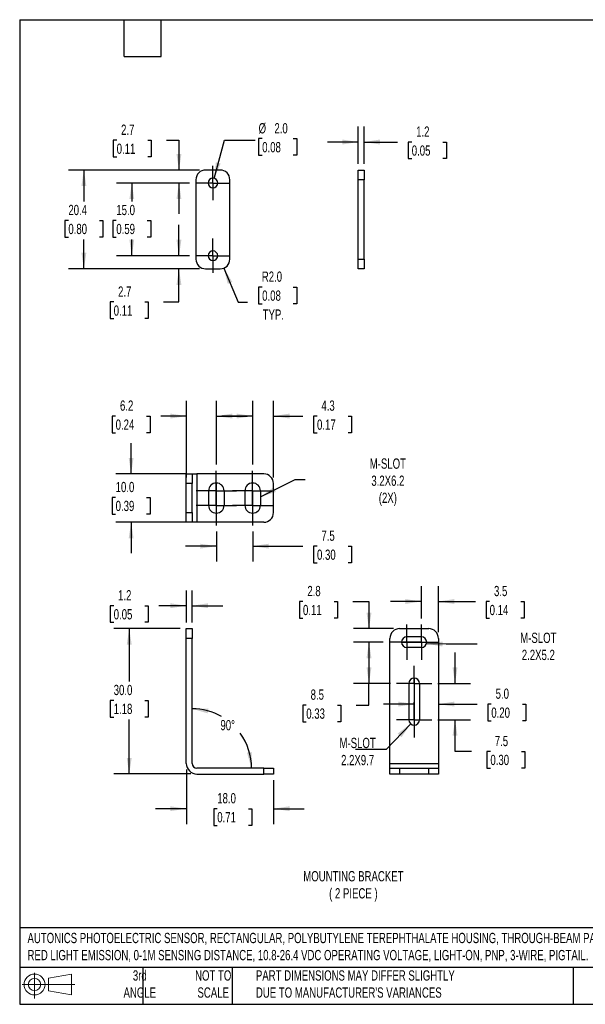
# Model space of a CAD drawing. Header units: millimetres. Extents: x 3 to 137, y 3 to 105.
# Tile 1 of 3: x 3 to 62, y 3 to 105. Entities that reach past the tile are written whole.
import ezdxf

# ---------------------------------------------------------------- set-up
doc = ezdxf.new("R2010")
doc.units = ezdxf.units.MM
doc.header["$LTSCALE"] = 0.5
doc.linetypes.add('CENTERX2', pattern=[20.32, 12.7, -2.54, 2.54, -2.54])
doc.layers.add('CENTER', color=40, linetype='CENTERX2')
doc.layers.add('DIMENSIONS', color=140, linetype='Continuous', lineweight=25)
doc.layers.add('TEXT', color=140, linetype='Continuous', lineweight=25)
doc.styles.add('SLDTEXTSTYLE0', font='TXT', dxfattribs={"width": 0.7})
doc.dimstyles.new('SLDDIMSTYLE0', dxfattribs={"dimtxt": 1.079004, "dimasz": 1.651, "dimexe": 0, "dimexo": 0.0625, "dimgap": 0.269751, "dimtad": 0, "dimtih": 1, "dimtoh": 1, "dimlfac": 2, "dimrnd": 1e-09, "dimzin": 12, "dimdsep": 46, "dimtxsty": 'SLDTEXTSTYLE0', "dimsah": 1, "dimcen": 0.09, "dimadec": 0, "dimazin": 3, "dimtfac": 1, "dimtmove": 0, "dimatfit": 0, "dimfxl": 0, "dimfrac": 2, "dimtolj": 1, "dimtzin": 12, "dimarcsym": 0})
doc.dimstyles.new('SLDDIMSTYLE1', dxfattribs={"dimtxt": 1.079004, "dimasz": 1.651, "dimexe": 0, "dimexo": 0.0625, "dimgap": 0.269751, "dimtad": 0, "dimtih": 1, "dimtoh": 1, "dimdec": 4, "dimzin": 12, "dimdsep": 46, "dimtxsty": 'SLDTEXTSTYLE0', "dimsah": 1, "dimcen": 0.09, "dimadec": 0, "dimazin": 3, "dimtfac": 1, "dimtdec": 0, "dimtofl": 0, "dimtmove": 0, "dimatfit": 3, "dimfxl": 0, "dimfrac": 2, "dimtolj": 1, "dimtzin": 12, "dimarcsym": 0})
doc.dimstyles.new('SLDDIMSTYLE2', dxfattribs={"dimtxt": 1.079004, "dimasz": 1.651, "dimexe": 0, "dimexo": 0.0625, "dimgap": 0.269751, "dimtad": 0, "dimtih": 1, "dimtoh": 1, "dimlfac": 2, "dimrnd": 1e-09, "dimzin": 4, "dimdsep": 46, "dimtxsty": 'SLDTEXTSTYLE0', "dimsah": 1, "dimcen": 0.09, "dimadec": 0, "dimazin": 1, "dimtfac": 1, "dimtofl": 0, "dimtmove": 0, "dimatfit": 3, "dimfxl": 0, "dimfrac": 2, "dimtolj": 1, "dimtzin": 12, "dimarcsym": 0})
doc.dimstyles.new('SLDDIMSTYLE3', dxfattribs={"dimtxt": 1.079004, "dimasz": 1.651, "dimexe": 0, "dimexo": 0.0625, "dimgap": 0.269751, "dimtad": 0, "dimtih": 1, "dimtoh": 1, "dimlfac": 2, "dimrnd": 1e-09, "dimzin": 4, "dimdsep": 46, "dimtxsty": 'SLDTEXTSTYLE0', "dimsah": 1, "dimcen": 0.09, "dimadec": 0, "dimazin": 1, "dimtfac": 1, "dimtmove": 0, "dimatfit": 0, "dimfxl": 0, "dimfrac": 2, "dimtolj": 1, "dimtzin": 12, "dimarcsym": 0})
doc.dimstyles.new('SLDDIMSTYLE4', dxfattribs={"dimtxt": 0.18, "dimasz": 1.651, "dimexe": 0, "dimexo": 0.0625, "dimgap": 0, "dimtad": 0, "dimtih": 1, "dimtoh": 1, "dimdec": 0, "dimrnd": 1e-09, "dimzin": 0, "dimdsep": 46, "dimtxsty": 'Standard', "dimsah": 1, "dimcen": 0.09, "dimadec": 0, "dimazin": 0, "dimtfac": 1.651, "dimtdec": 0, "dimtofl": 0, "dimtmove": 0, "dimatfit": 3, "dimfxl": 0, "dimfrac": 2, "dimtolj": 1, "dimtzin": 0, "dimarcsym": 0})
doc.dimstyles.new('SLDDIMSTYLE5', dxfattribs={"dimtxt": 1.079004, "dimasz": 1.651, "dimexe": 0, "dimexo": 0.0625, "dimgap": 0.269751, "dimtad": 0, "dimtih": 1, "dimtoh": 1, "dimlfac": 2, "dimrnd": 1e-09, "dimzin": 12, "dimdsep": 46, "dimtxsty": 'SLDTEXTSTYLE0', "dimsah": 1, "dimcen": 0.09, "dimadec": 0, "dimazin": 3, "dimtfac": 1, "dimtofl": 0, "dimtmove": 0, "dimatfit": 3, "dimfxl": 0, "dimfrac": 2, "dimtolj": 1, "dimtzin": 12, "dimarcsym": 0})
doc.dimstyles.new('SLDDIMSTYLE6', dxfattribs={"dimtxt": 1.079004, "dimasz": 1.651, "dimexe": 0, "dimexo": 0.0625, "dimgap": 0.269751, "dimtad": 0, "dimtih": 1, "dimtoh": 1, "dimlfac": 2, "dimrnd": 1e-09, "dimzin": 4, "dimdsep": 46, "dimtxsty": 'SLDTEXTSTYLE0', "dimsah": 1, "dimcen": 0, "dimadec": 0, "dimazin": 1, "dimtfac": 1, "dimtofl": 0, "dimtmove": 0, "dimatfit": 3, "dimfxl": 0, "dimfrac": 2, "dimtolj": 1, "dimtzin": 12, "dimarcsym": 0})
doc.dimstyles.new('SLDDIMSTYLE7', dxfattribs={"dimtxt": 1.079004, "dimasz": 1.651, "dimexe": 0, "dimexo": 0.0625, "dimgap": 0.269751, "dimtad": 0, "dimtih": 1, "dimtoh": 1, "dimlfac": 2, "dimrnd": 1e-09, "dimzin": 4, "dimdsep": 46, "dimtxsty": 'SLDTEXTSTYLE0', "dimsah": 1, "dimcen": 0, "dimadec": 0, "dimazin": 1, "dimtfac": 1, "dimtofl": 0, "dimtmove": 0, "dimatfit": 3, "dimfxl": 0, "dimfrac": 2, "dimtolj": 1, "dimtzin": 12, "dimarcsym": 0})

# ---------------------------------------------------------------- blocks, each defined once
blk = doc.blocks.new('Block11')
at = {"color": 7, "linetype": 'Continuous', "lineweight": 18}
for p, q in [((1.29, 2.66), (1.29, 0)), ((2.74, 2.08), (5.09, 2.52)), ((2.74, 0.8), (2.74, 2.08)), ((5.09, 2.52), (5.09, 0.37)), ((0, 1.44), (5.44, 1.44)), ((2.74, 0.8), (5.09, 0.37))]:
    blk.add_line(p, q, dxfattribs=at)
for radius in [1.08, 0.643]:
    blk.add_circle((1.29, 1.44), radius, dxfattribs=at)
blk = doc.blocks.new('Block12')
at = {"color": 7, "linetype": 'Continuous'}
blk.add_blockref('Block11', (0, 0), dxfattribs=at)
blk = doc.blocks.new('_D')
at = {"layer": 'DIMENSIONS'}
for p, q in [((20.38, 42.57), (20.38, 45.89)), ((20.98, 42.57), (20.98, 45.89)), ((12.88, 44.3), (12.52, 44.3)), ((12.52, 44.3), (12.52, 42.59)), ((16.09, 44.3), (16.45, 44.3)), ((16.45, 44.3), (16.45, 42.59)), ((20.38, 44.3), (17.55, 44.3)), ((20.98, 44.3), (24.15, 44.3)), ((12.52, 42.59), (12.88, 42.59)), ((16.45, 42.59), (16.09, 42.59))]:
    blk.add_line(p, q, dxfattribs=at)
for points in [[(20.38, 44.3), (18.72, 44.56), (18.72, 44.05)], [(20.98, 44.3), (22.63, 44.05), (22.63, 44.56)]]:
    blk.add_solid(points, dxfattribs=at)
at = {"layer": 'DIMENSIONS', "char_height": 1.058, "attachment_point": 1, "style": 'SLDTEXTSTYLE0'}
for s, insert in [('1.2', (13.33, 45.91)), ('0.05', (12.88, 43.95))]:
    blk.add_mtext(s, dxfattribs=dict(at, insert=insert))
blk = doc.blocks.new('_D_1')
at = {"layer": 'DIMENSIONS'}
for start, end in [(60.242, 90), (0, 36.0375)]:
    blk.add_arc((20.98, 27.54), 6.13, start, end, dxfattribs=at)
for points in [[(20.98, 33.67), (22.58, 33.2), (22.65, 33.7)], [(27.1, 27.54), (27.14, 29.21), (26.64, 29.14)]]:
    blk.add_solid(points, dxfattribs=at)
at = {"layer": 'DIMENSIONS', "insert": (23.9, 32.51), "char_height": 1.058, "attachment_point": 1, "style": 'SLDTEXTSTYLE0'}
blk.add_mtext('90°', dxfattribs=at)
blk = doc.blocks.new('_D_2')
at = {"layer": 'DIMENSIONS'}
for p, q in [((19.74, 41.94), (12.9, 41.94)), ((14.48, 41.94), (14.48, 36.49)), ((12.88, 34.54), (12.52, 34.54)), ((12.52, 34.54), (12.52, 32.82)), ((16.09, 34.54), (16.45, 34.54)), ((16.45, 34.54), (16.45, 32.82)), ((12.52, 32.82), (12.88, 32.82)), ((14.48, 26.94), (14.48, 32.58)), ((16.45, 32.82), (16.09, 32.82)), ((20.84, 26.94), (12.9, 26.94))]:
    blk.add_line(p, q, dxfattribs=at)
for points in [[(14.48, 41.94), (14.23, 40.29), (14.74, 40.29)], [(14.48, 26.94), (14.74, 28.59), (14.23, 28.59)]]:
    blk.add_solid(points, dxfattribs=at)
at = {"layer": 'DIMENSIONS', "char_height": 1.058, "attachment_point": 1, "style": 'SLDTEXTSTYLE0'}
for s, insert in [('30.0', (12.88, 36.14)), ('1.18', (12.88, 34.19))]:
    blk.add_mtext(s, dxfattribs=dict(at, insert=insert))
blk = doc.blocks.new('_D_3')
at = {"layer": 'DIMENSIONS'}
for p, q in [((20.38, 27.4), (20.38, 21.77)), ((29.38, 26.3), (29.38, 21.77)), ((20.38, 23.36), (17.2, 23.36)), ((23.57, 23.36), (23.21, 23.36)), ((23.21, 23.36), (23.21, 21.64)), ((26.78, 23.36), (27.14, 23.36)), ((27.14, 23.36), (27.14, 21.64)), ((29.38, 23.36), (32.55, 23.36)), ((23.21, 21.64), (23.57, 21.64)), ((27.14, 21.64), (26.78, 21.64))]:
    blk.add_line(p, q, dxfattribs=at)
for points in [[(20.38, 23.36), (18.72, 23.61), (18.72, 23.11)], [(29.38, 23.36), (31.03, 23.11), (31.03, 23.61)]]:
    blk.add_solid(points, dxfattribs=at)
at = {"layer": 'DIMENSIONS', "char_height": 1.058, "attachment_point": 1, "style": 'SLDTEXTSTYLE0'}
for s, insert in [('18.0', (23.57, 24.97)), ('0.71', (23.57, 23.01))]:
    blk.add_mtext(s, dxfattribs=dict(at, insert=insert))
blk = doc.blocks.new('_D_4')
at = {"layer": 'DIMENSIONS'}
for p, q in [((14.68, 57.91), (14.68, 61.09)), ((20.34, 57.91), (13.09, 57.91)), ((13.08, 55.48), (12.71, 55.48)), ((12.71, 55.48), (12.71, 53.76)), ((16.28, 55.48), (16.65, 55.48)), ((16.65, 55.48), (16.65, 53.76)), ((12.71, 53.76), (13.08, 53.76)), ((20.34, 52.91), (13.09, 52.91)), ((14.68, 52.91), (14.68, 49.74)), ((16.65, 53.76), (16.28, 53.76))]:
    blk.add_line(p, q, dxfattribs=at)
for points in [[(14.68, 57.91), (14.93, 59.56), (14.43, 59.56)], [(14.68, 52.91), (14.43, 51.26), (14.93, 51.26)]]:
    blk.add_solid(points, dxfattribs=at)
at = {"layer": 'DIMENSIONS', "char_height": 1.058, "attachment_point": 1, "style": 'SLDTEXTSTYLE0'}
for s, insert in [('10.0', (13.08, 57.08)), ('0.39', (13.08, 55.13))]:
    blk.add_mtext(s, dxfattribs=dict(at, insert=insert))
blk = doc.blocks.new('_D_5')
at = {"layer": 'DIMENSIONS'}
for p, q in [((20.38, 57.55), (20.38, 65.46)), ((23.48, 58.87), (23.48, 65.46)), ((13.08, 63.87), (12.71, 63.87)), ((12.71, 63.87), (12.71, 62.16)), ((16.28, 63.87), (16.65, 63.87)), ((16.65, 63.87), (16.65, 62.16)), ((20.38, 63.87), (17.75, 63.87)), ((23.48, 63.87), (26.65, 63.87)), ((12.71, 62.16), (13.08, 62.16)), ((16.65, 62.16), (16.28, 62.16))]:
    blk.add_line(p, q, dxfattribs=at)
for points in [[(20.38, 63.87), (18.72, 64.13), (18.72, 63.62)], [(23.48, 63.87), (25.13, 63.62), (25.13, 64.13)]]:
    blk.add_solid(points, dxfattribs=at)
at = {"layer": 'DIMENSIONS', "char_height": 1.058, "attachment_point": 1, "style": 'SLDTEXTSTYLE0'}
for s, insert in [('6.2', (13.53, 65.48)), ('0.24', (13.08, 63.52))]:
    blk.add_mtext(s, dxfattribs=dict(at, insert=insert))
blk = doc.blocks.new('_D_6')
at = {"layer": 'DIMENSIONS'}
for p, q in [((27.23, 58.87), (27.23, 65.46)), ((29.38, 57.55), (29.38, 65.46)), ((27.23, 63.87), (24.05, 63.87)), ((29.38, 63.87), (32.41, 63.87)), ((33.87, 63.87), (33.51, 63.87)), ((33.51, 63.87), (33.51, 62.16)), ((37.08, 63.87), (37.44, 63.87)), ((37.44, 63.87), (37.44, 62.16)), ((33.51, 62.16), (33.87, 62.16)), ((37.44, 62.16), (37.08, 62.16))]:
    blk.add_line(p, q, dxfattribs=at)
for points in [[(27.23, 63.87), (25.57, 64.13), (25.57, 63.62)], [(29.38, 63.87), (31.03, 63.62), (31.03, 64.13)]]:
    blk.add_solid(points, dxfattribs=at)
at = {"layer": 'DIMENSIONS', "char_height": 1.058, "attachment_point": 1, "style": 'SLDTEXTSTYLE0'}
for s, insert in [('4.3', (34.32, 65.48)), ('0.17', (33.87, 63.52))]:
    blk.add_mtext(s, dxfattribs=dict(at, insert=insert))
blk = doc.blocks.new('_D_7')
at = {"layer": 'DIMENSIONS'}
for p, q in [((23.48, 51.96), (23.48, 48.86)), ((27.23, 51.96), (27.23, 48.86)), ((23.48, 50.45), (20.3, 50.45)), ((27.23, 50.45), (32.41, 50.45)), ((33.87, 50.45), (33.51, 50.45)), ((33.51, 50.45), (33.51, 48.73)), ((37.08, 50.45), (37.44, 50.45)), ((37.44, 50.45), (37.44, 48.73)), ((33.51, 48.73), (33.87, 48.73)), ((37.44, 48.73), (37.08, 48.73))]:
    blk.add_line(p, q, dxfattribs=at)
for points in [[(23.48, 50.45), (21.82, 50.7), (21.82, 50.2)], [(27.23, 50.45), (28.88, 50.2), (28.88, 50.7)]]:
    blk.add_solid(points, dxfattribs=at)
at = {"layer": 'DIMENSIONS', "char_height": 1.058, "attachment_point": 1, "style": 'SLDTEXTSTYLE0'}
for s, insert in [('7.5', (34.32, 52.06)), ('0.30', (33.87, 50.1))]:
    blk.add_mtext(s, dxfattribs=dict(at, insert=insert))
blk = doc.blocks.new('SW_CENTERMARKSYMBOL_0')
at = {"layer": 'CENTER', "color": 0}
for p, q in [((0, 1.27), (0, 2.07)), ((0, 0), (0, 1.27)), ((-1.27, 0), (-2.07, 0)), ((0, 0), (-1.27, 0)), ((0, 0), (0, -1.27)), ((0, 0), (1.27, 0)), ((1.27, 0), (2.07, 0)), ((0, -1.27), (0, -2.07))]:
    blk.add_line(p, q, dxfattribs=at)
blk = doc.blocks.new('SW_CENTERMARKSYMBOL_1')
at = {"layer": 'CENTER', "color": 0}
for p, q in [((0, 1.27), (0, 2.07)), ((0, 0), (0, 1.27)), ((-1.27, 0), (-2.07, 0)), ((0, 0), (-1.27, 0)), ((0, 0), (0, -1.27)), ((0, 0), (1.27, 0)), ((1.27, 0), (2.07, 0)), ((0, -1.27), (0, -2.07))]:
    blk.add_line(p, q, dxfattribs=at)
blk = doc.blocks.new('SW_CENTERMARKSYMBOL_2')
at = {"layer": 'CENTER', "color": 0}
for p, q in [((0, 1.27), (0, 2.07)), ((0, 0), (0, 1.27)), ((-1.27, 0), (-2.07, 0)), ((0, 0), (-1.27, 0)), ((0, 0), (0, -1.27)), ((0, 0), (1.27, 0)), ((1.27, 0), (2.07, 0)), ((0, -1.27), (0, -2.07))]:
    blk.add_line(p, q, dxfattribs=at)
blk = doc.blocks.new('SW_CENTERMARKSYMBOL_3')
at = {"layer": 'CENTER', "color": 0}
for p, q in [((0, 1.27), (0, 2.07)), ((0, 0), (0, 1.27)), ((-1.27, 0), (-2.07, 0)), ((0, 0), (-1.27, 0)), ((0, 0), (0, -1.27)), ((0, 0), (1.27, 0)), ((1.27, 0), (2.07, 0)), ((0, -1.27), (0, -2.07))]:
    blk.add_line(p, q, dxfattribs=at)
blk = doc.blocks.new('_D_8')
at = {"layer": 'DIMENSIONS'}
for p, q in [((44.65, 42.99), (44.65, 46.33)), ((46.4, 41.57), (46.4, 46.33)), ((44.65, 44.74), (41.47, 44.74)), ((46.4, 44.74), (50.23, 44.74)), ((51.69, 44.74), (51.33, 44.74)), ((51.33, 44.74), (51.33, 43.03)), ((54.9, 44.74), (55.26, 44.74)), ((55.26, 44.74), (55.26, 43.03)), ((51.33, 43.03), (51.69, 43.03)), ((55.26, 43.03), (54.9, 43.03))]:
    blk.add_line(p, q, dxfattribs=at)
for points in [[(44.65, 44.74), (43, 44.99), (43, 44.49)], [(46.4, 44.74), (48.05, 44.49), (48.05, 44.99)]]:
    blk.add_solid(points, dxfattribs=at)
at = {"layer": 'DIMENSIONS', "char_height": 1.058, "attachment_point": 1, "style": 'SLDTEXTSTYLE0'}
for s, insert in [('3.5', (52.14, 46.35)), ('0.14', (51.69, 44.39))]:
    blk.add_mtext(s, dxfattribs=dict(at, insert=insert))
blk = doc.blocks.new('_D_9')
at = {"layer": 'DIMENSIONS'}
for p, q in [((43.9, 34.15), (40.72, 34.15)), ((43.9, 33.83), (43.9, 32.57)), ((46.4, 34.15), (50.4, 34.15)), ((51.86, 34.15), (51.5, 34.15)), ((51.5, 34.15), (51.5, 32.44)), ((55.07, 34.15), (55.43, 34.15)), ((55.43, 34.15), (55.43, 32.44)), ((51.5, 32.44), (51.86, 32.44)), ((55.43, 32.44), (55.07, 32.44))]:
    blk.add_line(p, q, dxfattribs=at)
for points in [[(43.9, 34.15), (42.25, 34.41), (42.25, 33.9)], [(46.4, 34.15), (48.05, 33.9), (48.05, 34.41)]]:
    blk.add_solid(points, dxfattribs=at)
at = {"layer": 'DIMENSIONS', "char_height": 1.058, "attachment_point": 1, "style": 'SLDTEXTSTYLE0'}
for s, insert in [('5.0', (52.31, 35.76)), ('0.20', (51.86, 33.8))]:
    blk.add_mtext(s, dxfattribs=dict(at, insert=insert))
blk = doc.blocks.new('_D_10')
at = {"layer": 'DIMENSIONS'}
for p, q in [((32.42, 44.74), (32.06, 44.74)), ((32.06, 44.74), (32.06, 43.03)), ((35.63, 44.74), (35.99, 44.74)), ((35.99, 44.74), (35.99, 43.03)), ((37.57, 44.74), (39.23, 44.74)), ((39.23, 44.74), (39.23, 41.94)), ((32.06, 43.03), (32.42, 43.03)), ((35.99, 43.03), (35.63, 43.03)), ((41.76, 41.94), (37.65, 41.94)), ((40.69, 40.54), (37.65, 40.54)), ((39.23, 40.54), (39.23, 37.36))]:
    blk.add_line(p, q, dxfattribs=at)
for points in [[(39.23, 41.94), (39.49, 43.59), (38.98, 43.59)], [(39.23, 40.54), (38.98, 38.89), (39.49, 38.89)]]:
    blk.add_solid(points, dxfattribs=at)
at = {"layer": 'DIMENSIONS', "char_height": 1.058, "attachment_point": 1, "style": 'SLDTEXTSTYLE0'}
for s, insert in [('2.8', (32.87, 46.35)), ('0.11', (32.42, 44.39))]:
    blk.add_mtext(s, dxfattribs=dict(at, insert=insert))
blk = doc.blocks.new('_D_11')
at = {"layer": 'DIMENSIONS'}
for p, q in [((40.69, 40.54), (37.65, 40.54)), ((39.23, 40.54), (39.23, 36.29)), ((41.44, 36.29), (37.65, 36.29)), ((39.23, 34.05), (39.23, 36.29)), ((32.76, 34.05), (32.4, 34.05)), ((32.4, 34.05), (32.4, 32.34)), ((35.97, 34.05), (36.33, 34.05)), ((36.33, 34.05), (36.33, 32.34)), ((37.92, 34.05), (39.23, 34.05)), ((32.4, 32.34), (32.76, 32.34)), ((36.33, 32.34), (35.97, 32.34))]:
    blk.add_line(p, q, dxfattribs=at)
for points in [[(39.23, 40.54), (38.98, 38.89), (39.49, 38.89)], [(39.23, 36.29), (39.49, 37.94), (38.98, 37.94)]]:
    blk.add_solid(points, dxfattribs=at)
at = {"layer": 'DIMENSIONS', "char_height": 1.058, "attachment_point": 1, "style": 'SLDTEXTSTYLE0'}
for s, insert in [('8.5', (33.21, 35.66)), ('0.33', (32.76, 33.7))]:
    blk.add_mtext(s, dxfattribs=dict(at, insert=insert))
blk = doc.blocks.new('_D_12')
at = {"layer": 'DIMENSIONS'}
for p, q in [((48.12, 36.29), (48.12, 39.46)), ((46.35, 36.29), (49.71, 36.29)), ((46.35, 32.54), (49.71, 32.54)), ((48.12, 29.27), (48.12, 32.54)), ((49.83, 29.27), (48.12, 29.27)), ((51.77, 29.27), (51.41, 29.27)), ((51.41, 29.27), (51.41, 27.55)), ((54.98, 29.27), (55.34, 29.27)), ((55.34, 29.27), (55.34, 27.55)), ((51.41, 27.55), (51.77, 27.55)), ((55.34, 27.55), (54.98, 27.55))]:
    blk.add_line(p, q, dxfattribs=at)
for points in [[(48.12, 36.29), (48.37, 37.94), (47.86, 37.94)], [(48.12, 32.54), (47.86, 30.89), (48.37, 30.89)]]:
    blk.add_solid(points, dxfattribs=at)
at = {"layer": 'DIMENSIONS', "char_height": 1.058, "attachment_point": 1, "style": 'SLDTEXTSTYLE0'}
for s, insert in [('7.5', (52.22, 30.87)), ('0.30', (51.77, 28.92))]:
    blk.add_mtext(s, dxfattribs=dict(at, insert=insert))
blk = doc.blocks.new('SW_CENTERMARKSYMBOL_4')
at = {"layer": 'CENTER', "color": 0}
for p, q in [((0, 1.27), (0, 1.82)), ((0, 0), (0, 1.27)), ((-1.27, 0), (-1.82, 0)), ((0, 0), (-1.27, 0)), ((0, 0), (0, -1.27)), ((0, 0), (1.27, 0)), ((1.27, 0), (1.82, 0)), ((0, -1.27), (0, -1.82))]:
    blk.add_line(p, q, dxfattribs=at)
blk = doc.blocks.new('SW_CENTERMARKSYMBOL_5')
at = {"layer": 'CENTER', "color": 0}
for p, q in [((0, 1.27), (0, 1.82)), ((0, 0), (0, 1.27)), ((-1.27, 0), (-1.82, 0)), ((0, 0), (-1.27, 0)), ((0, 0), (0, -1.27)), ((0, 0), (1.27, 0)), ((1.27, 0), (1.82, 0)), ((0, -1.27), (0, -1.82))]:
    blk.add_line(p, q, dxfattribs=at)
blk = doc.blocks.new('SW_CENTERMARKSYMBOL_6')
at = {"layer": 'CENTER', "color": 0}
for p, q in [((0, 1.27), (0, 1.82)), ((0, 0), (0, 1.27)), ((-1.27, 0), (-1.82, 0)), ((0, 0), (-1.27, 0)), ((0, 0), (0, -1.27)), ((0, 0), (1.27, 0)), ((1.27, 0), (1.82, 0)), ((0, -1.27), (0, -1.82))]:
    blk.add_line(p, q, dxfattribs=at)
blk = doc.blocks.new('SW_CENTERMARKSYMBOL_7')
at = {"layer": 'CENTER', "color": 0}
for p, q in [((0, 1.27), (0, 1.82)), ((0, 0), (0, 1.27)), ((-1.27, 0), (-1.82, 0)), ((0, 0), (-1.27, 0)), ((0, 0), (0, -1.27)), ((0, 0), (1.27, 0)), ((1.27, 0), (1.82, 0)), ((0, -1.27), (0, -1.82))]:
    blk.add_line(p, q, dxfattribs=at)
blk = doc.blocks.new('_D_13')
at = {"layer": 'DIMENSIONS'}
for p, q in [((28.21, 92.5), (27.84, 92.5)), ((27.84, 92.5), (27.84, 90.78)), ((31.41, 92.5), (31.78, 92.5)), ((31.78, 92.5), (31.78, 90.78)), ((23.25, 88.4), (24.31, 92.34)), ((24.31, 92.34), (27.48, 92.34)), ((27.84, 90.78), (28.21, 90.78)), ((31.78, 90.78), (31.41, 90.78))]:
    blk.add_line(p, q, dxfattribs=at)
blk.add_solid([(23.25, 88.4), (23.92, 89.93), (23.43, 90.06)], dxfattribs=at)
at = {"layer": 'DIMENSIONS', "char_height": 1.058, "attachment_point": 1, "style": 'SLDTEXTSTYLE0'}
for s, insert in [('%%c', (27.84, 94.1)), ('2.0', (29.47, 94.1)), ('0.08', (28.21, 92.15))]:
    blk.add_mtext(s, dxfattribs=dict(at, insert=insert))
blk = doc.blocks.new('_D_14')
at = {"layer": 'DIMENSIONS'}
for p, q in [((24.25, 79.14), (25.72, 75.62)), ((28.21, 77.18), (27.84, 77.18)), ((27.84, 77.18), (27.84, 75.47)), ((31.41, 77.18), (31.78, 77.18)), ((31.78, 77.18), (31.78, 75.47)), ((25.72, 75.62), (26.69, 75.62)), ((27.84, 75.47), (28.21, 75.47)), ((31.78, 75.47), (31.41, 75.47))]:
    blk.add_line(p, q, dxfattribs=at)
blk.add_solid([(24.25, 79.14), (24.65, 77.52), (25.12, 77.71)], dxfattribs=at)
at = {"layer": 'DIMENSIONS', "char_height": 1.058, "attachment_point": 1, "style": 'SLDTEXTSTYLE0'}
for s, insert in [('R2.0', (28.17, 78.79)), ('0.08', (28.21, 76.83)), ('TYP.', (28.26, 74.88))]:
    blk.add_mtext(s, dxfattribs=dict(at, insert=insert))
blk = doc.blocks.new('_D_15')
at = {"layer": 'DIMENSIONS'}
for p, q in [((19.62, 80.41), (19.62, 83.59)), ((20.72, 80.41), (18.03, 80.41)), ((21.74, 79.06), (18.03, 79.06)), ((19.62, 75.65), (19.62, 79.06)), ((12.88, 75.65), (12.52, 75.65)), ((12.52, 75.65), (12.52, 73.93)), ((16.09, 75.65), (16.45, 75.65)), ((16.45, 75.65), (16.45, 73.93)), ((18.03, 75.65), (19.62, 75.65)), ((12.52, 73.93), (12.88, 73.93)), ((16.45, 73.93), (16.09, 73.93))]:
    blk.add_line(p, q, dxfattribs=at)
for points in [[(19.62, 80.41), (19.87, 82.07), (19.36, 82.07)], [(19.62, 79.06), (19.36, 77.41), (19.87, 77.41)]]:
    blk.add_solid(points, dxfattribs=at)
at = {"layer": 'DIMENSIONS', "char_height": 1.058, "attachment_point": 1, "style": 'SLDTEXTSTYLE0'}
for s, insert in [('2.7', (13.33, 77.25)), ('0.11', (12.88, 75.29))]:
    blk.add_mtext(s, dxfattribs=dict(at, insert=insert))
blk = doc.blocks.new('_D_16')
at = {"layer": 'DIMENSIONS'}
for p, q in [((20.72, 87.91), (13.16, 87.91)), ((14.75, 87.91), (14.75, 86.02)), ((13.15, 84.06), (12.78, 84.06)), ((12.78, 84.06), (12.78, 82.35)), ((16.35, 84.06), (16.72, 84.06)), ((16.72, 84.06), (16.72, 82.35)), ((12.78, 82.35), (13.15, 82.35)), ((16.72, 82.35), (16.35, 82.35)), ((14.75, 80.41), (14.75, 82.1)), ((20.72, 80.41), (13.16, 80.41))]:
    blk.add_line(p, q, dxfattribs=at)
for points in [[(14.75, 87.91), (14.5, 86.26), (15, 86.26)], [(14.75, 80.41), (15, 82.07), (14.5, 82.07)]]:
    blk.add_solid(points, dxfattribs=at)
at = {"layer": 'DIMENSIONS', "char_height": 1.058, "attachment_point": 1, "style": 'SLDTEXTSTYLE0'}
for s, insert in [('15.0', (13.15, 85.67)), ('0.59', (13.15, 83.71))]:
    blk.add_mtext(s, dxfattribs=dict(at, insert=insert))
blk = doc.blocks.new('_D_17')
at = {"layer": 'DIMENSIONS'}
for p, q in [((13.19, 92.34), (12.83, 92.34)), ((12.83, 92.34), (12.83, 90.63)), ((16.4, 92.34), (16.76, 92.34)), ((16.76, 92.34), (16.76, 90.63)), ((18.34, 92.34), (19.62, 92.34)), ((19.62, 92.34), (19.62, 89.26)), ((12.83, 90.63), (13.19, 90.63)), ((16.76, 90.63), (16.4, 90.63)), ((21.74, 89.26), (18.03, 89.26)), ((20.72, 87.91), (18.03, 87.91)), ((19.62, 87.91), (19.62, 84.74))]:
    blk.add_line(p, q, dxfattribs=at)
for points in [[(19.62, 89.26), (19.87, 90.92), (19.36, 90.92)], [(19.62, 87.91), (19.36, 86.26), (19.87, 86.26)]]:
    blk.add_solid(points, dxfattribs=at)
at = {"layer": 'DIMENSIONS', "char_height": 1.058, "attachment_point": 1, "style": 'SLDTEXTSTYLE0'}
for s, insert in [('2.7', (13.64, 93.95)), ('0.11', (13.19, 91.99))]:
    blk.add_mtext(s, dxfattribs=dict(at, insert=insert))
blk = doc.blocks.new('_D_18')
at = {"layer": 'DIMENSIONS'}
for p, q in [((21.74, 89.26), (8.22, 89.26)), ((9.8, 89.26), (9.8, 86.02)), ((8.2, 84.06), (7.84, 84.06)), ((7.84, 84.06), (7.84, 82.35)), ((11.41, 84.06), (11.77, 84.06)), ((11.77, 84.06), (11.77, 82.35)), ((7.84, 82.35), (8.2, 82.35)), ((11.77, 82.35), (11.41, 82.35)), ((9.8, 79.06), (9.8, 82.1)), ((21.74, 79.06), (8.22, 79.06))]:
    blk.add_line(p, q, dxfattribs=at)
for points in [[(9.8, 89.26), (9.55, 87.61), (10.06, 87.61)], [(9.8, 79.06), (10.06, 80.72), (9.55, 80.72)]]:
    blk.add_solid(points, dxfattribs=at)
at = {"layer": 'DIMENSIONS', "char_height": 1.058, "attachment_point": 1, "style": 'SLDTEXTSTYLE0'}
for s, insert in [('20.4', (8.2, 85.67)), ('0.80', (8.2, 83.71))]:
    blk.add_mtext(s, dxfattribs=dict(at, insert=insert))
blk = doc.blocks.new('SW_CENTERMARKSYMBOL_8')
at = {"layer": 'DIMENSIONS', "color": 0}
for p, q in [((0, 1.27), (0, 1.77)), ((0, 0), (0, 1.27)), ((-1.27, 0), (-1.77, 0)), ((0, 0), (-1.27, 0)), ((0, 0), (0, -1.27)), ((0, 0), (1.27, 0)), ((1.27, 0), (1.77, 0)), ((0, -1.27), (0, -1.77))]:
    blk.add_line(p, q, dxfattribs=at)
blk = doc.blocks.new('SW_CENTERMARKSYMBOL_9')
at = {"layer": 'DIMENSIONS', "color": 0}
for p, q in [((0, 1.27), (0, 1.77)), ((0, 0), (0, 1.27)), ((-1.27, 0), (-1.77, 0)), ((0, 0), (-1.27, 0)), ((0, 0), (0, -1.27)), ((0, 0), (1.27, 0)), ((1.27, 0), (1.77, 0)), ((0, -1.27), (0, -1.77))]:
    blk.add_line(p, q, dxfattribs=at)
blk = doc.blocks.new('_D_19')
at = {"layer": 'DIMENSIONS'}
for p, q in [((38.12, 89.9), (38.12, 93.74)), ((38.72, 89.9), (38.72, 93.74)), ((38.12, 92.15), (34.95, 92.15)), ((38.72, 92.15), (42.19, 92.15)), ((43.65, 92.15), (43.29, 92.15)), ((43.29, 92.15), (43.29, 90.44)), ((46.85, 92.15), (47.22, 92.15)), ((47.22, 92.15), (47.22, 90.44)), ((43.29, 90.44), (43.65, 90.44)), ((47.22, 90.44), (46.85, 90.44))]:
    blk.add_line(p, q, dxfattribs=at)
for points in [[(38.12, 92.15), (36.47, 92.41), (36.47, 91.9)], [(38.72, 92.15), (40.37, 91.9), (40.37, 92.41)]]:
    blk.add_solid(points, dxfattribs=at)
at = {"layer": 'DIMENSIONS', "char_height": 1.058, "attachment_point": 1, "style": 'SLDTEXTSTYLE0'}
for s, insert in [('1.2', (44.1, 93.76)), ('0.05', (43.65, 91.8))]:
    blk.add_mtext(s, dxfattribs=dict(at, insert=insert))

msp = doc.modelspace()

# ---------------------------------------------------------------- linework, layer by layer
for p, q in [((23.8708, 89.26495), (22.3708, 89.26495)), ((38.12038, 89.26495), (38.72038, 89.26495)), ((38.12038, 88.26495), (38.12038, 89.26495)), ((38.72038, 89.26495), (38.72038, 88.26495)), ((21.3708, 88.26495), (21.3708, 80.06495)), ((24.8708, 80.06495), (24.8708, 88.26495)), ((38.72038, 88.26495), (38.12038, 88.26495)), ((38.12038, 80.06495), (38.12038, 88.26495)), ((38.72038, 80.06495), (38.72038, 88.26495)), ((38.12038, 80.06495), (38.72038, 80.06495)), ((38.12038, 79.06495), (38.12038, 80.06495)), ((38.72038, 80.06495), (38.72038, 79.06495)), ((22.3708, 79.06495), (23.8708, 79.06495)), ((38.72038, 79.06495), (38.12038, 79.06495)), ((20.37514, 57.91229), (20.97514, 57.91229)), ((20.37514, 56.91229), (20.37514, 57.91229)), ((20.97514, 57.91229), (20.97514, 56.91229)), ((20.97514, 57.91229), (21.47514, 57.91229)), ((21.47514, 57.91229), (21.47514, 52.91229)), ((28.37514, 57.91229), (21.47514, 57.91229)), ((20.97514, 56.91229), (20.37514, 56.91229)), ((20.37514, 53.91229), (20.37514, 56.91229)), ((20.97514, 53.91229), (20.97514, 56.91229)), ((29.37514, 53.91229), (29.37514, 56.91229)), ((22.67514, 56.16229), (22.67514, 54.66229)), ((24.27514, 56.16229), (24.27514, 54.66229)), ((26.42514, 56.16229), (26.42514, 54.66229)), ((28.02514, 56.16229), (28.02514, 54.66229)), ((20.37514, 53.91229), (20.97514, 53.91229)), ((20.37514, 52.91229), (20.37514, 53.91229)), ((20.97514, 53.91229), (20.97514, 52.91229)), ((20.97514, 52.91229), (20.37514, 52.91229)), ((21.47514, 52.91229), (20.97514, 52.91229)), ((28.37514, 52.91229), (21.47514, 52.91229)), ((20.37514, 41.93685), (20.97514, 41.93685)), ((20.37514, 40.93685), (20.37514, 41.93685)), ((20.97514, 41.93685), (20.97514, 40.93685)), ((42.39772, 41.93685), (45.39772, 41.93685)), ((20.97514, 40.93685), (20.37514, 40.93685)), ((20.37514, 28.03685), (20.37514, 40.93685)), ((20.97514, 28.03685), (20.97514, 40.93685)), ((41.39772, 28.03685), (41.39772, 40.93685)), ((44.64772, 41.08685), (43.14772, 41.08685)), ((46.39772, 40.93685), (46.39772, 28.03685)), ((44.64772, 39.98685), (43.14772, 39.98685)), ((43.34772, 36.28685), (43.34772, 32.53685)), ((44.44772, 36.28685), (44.44772, 32.53685)), ((28.37514, 27.53685), (21.47514, 27.53685)), ((28.37514, 26.93685), (28.37514, 27.53685)), ((28.37514, 27.53685), (29.37514, 27.53685)), ((29.37514, 27.53685), (29.37514, 26.93685)), ((41.39772, 28.03685), (46.39772, 28.03685)), ((41.39772, 27.53685), (41.39772, 28.03685)), ((41.39772, 26.93685), (41.39772, 27.53685)), ((41.39772, 27.53685), (42.39772, 27.53685)), ((42.39772, 27.53685), (42.39772, 26.93685)), ((42.39772, 27.53685), (45.39772, 27.53685)), ((45.39772, 26.93685), (45.39772, 27.53685)), ((45.39772, 27.53685), (46.39772, 27.53685)), ((46.39772, 28.03685), (46.39772, 27.53685)), ((46.39772, 27.53685), (46.39772, 26.93685)), ((21.47514, 26.93685), (28.37514, 26.93685)), ((29.37514, 26.93685), (28.37514, 26.93685)), ((42.39772, 26.93685), (41.39772, 26.93685)), ((45.39772, 26.93685), (42.39772, 26.93685)), ((46.39772, 26.93685), (45.39772, 26.93685))]:
    msp.add_line(p, q)
for centre, radius, start, end in [((22.3708, 88.26495), 1, 90, 180), ((23.1208, 87.91495), 0.5, 0, 180), ((23.8708, 88.26495), 1, 0, 90), ((23.1208, 87.91495), 0.5, 180, 0), ((23.1208, 80.41495), 0.5, 0, 180), ((23.1208, 80.41495), 0.5, 180, 0), ((22.3708, 80.06495), 1, 180, 270), ((23.8708, 80.06495), 1, 270, 0), ((28.37514, 56.91229), 1, 0, 90), ((23.47514, 56.16229), 0.8, 0, 180), ((27.22514, 56.16229), 0.8, 0, 180), ((23.47514, 54.66229), 0.8, 180, 0), ((27.22514, 54.66229), 0.8, 180, 0), ((28.37514, 53.91229), 1, 270, 0), ((42.39772, 40.93685), 1, 90, 180), ((45.39772, 40.93685), 1, 0, 90), ((43.14772, 40.53685), 0.55, 90, 180), ((44.64772, 40.53685), 0.55, 270, 90), ((43.14772, 40.53685), 0.55, 180, 270), ((43.89772, 36.28685), 0.55, 0, 180), ((43.89772, 32.53685), 0.55, 180, 0), ((21.47514, 28.03685), 1.1, 180, 270), ((21.47514, 28.03685), 0.5, 180, 270)]:
    msp.add_arc(centre, radius, start, end)
at = {"layer": 'DIMENSIONS'}
for p, q in [((23.47514, 56.96229), (23.47514, 53.86229)), ((42.59772, 40.53685), (45.19772, 40.53685)), ((43.89772, 36.83685), (43.89772, 31.98685))]:
    msp.add_line(p, q, dxfattribs=at)
at = {"layer": 'DIMENSIONS', "flags": 128}
msp.add_lwpolyline([(50.38791, 40.3443), (47.21291, 40.3443), (45.17684, 40.38675)], dxfattribs=at)
at = {"layer": 'DIMENSIONS'}
msp.add_solid([(45.17684, 40.38675), (46.82219, 40.09839), (46.83278, 40.60628)], dxfattribs=at)
at = {"layer": 'TEXT'}
for p, q in [((3.175, 104.775), (136.525, 104.775)), ((3.175, 104.775), (3.175, 3.175)), ((13.97, 100.965), (13.97, 104.775)), ((17.78, 100.965), (17.78, 104.775)), ((13.97, 100.965), (17.78, 100.965)), ((136.525, 11.06305), (3.175, 11.06305)), ((136.525, 6.985), (3.175, 6.985)), ((15.875, 6.985), (15.875, 3.175)), ((25.10581, 6.985), (25.10581, 3.175)), ((60.32324, 6.985), (60.32324, 3.175)), ((3.175, 3.175), (136.525, 3.175))]:
    msp.add_line(p, q, dxfattribs=at)

# ---------------------------------------------------------------- block references
at = {"layer": 'CENTER'}
for name, p in [('SW_CENTERMARKSYMBOL_0', (23.47514, 56.16229)), ('SW_CENTERMARKSYMBOL_2', (27.22514, 56.16229)), ('SW_CENTERMARKSYMBOL_1', (23.47514, 54.66229)), ('SW_CENTERMARKSYMBOL_3', (27.22514, 54.66229)), ('SW_CENTERMARKSYMBOL_4', (43.14772, 40.53685)), ('SW_CENTERMARKSYMBOL_5', (44.64772, 40.53685)), ('SW_CENTERMARKSYMBOL_6', (43.89772, 36.28685)), ('SW_CENTERMARKSYMBOL_7', (43.89772, 32.53685))]:
    msp.add_blockref(name, p, dxfattribs=at)
at = {"layer": 'DIMENSIONS'}
for name, p in [('SW_CENTERMARKSYMBOL_8', (23.1208, 87.91495)), ('SW_CENTERMARKSYMBOL_9', (23.1208, 80.41495))]:
    msp.add_blockref(name, p, dxfattribs=at)
at = {"layer": 'TEXT'}
msp.add_blockref('Block12', (3.41897, 3.77693), dxfattribs=at)

# ---------------------------------------------------------------- texts
at = {"layer": 'DIMENSIONS', "style": 'SLDTEXTSTYLE0'}
for s, insert, char_height, attachment_point in [('M-SLOT^J3.2X6.2^J(2X)', (41.18302, 59.49813), 1.0583333, 2), ('M-SLOT^J2.2X5.2', (56.71611, 41.52064), 1.0583333, 2), ('M-SLOT^J2.2X9.7', (38.06056, 30.67189), 1.0583333, 2), ('MOUNTING BRACKET^J( 2 PIECE )', (37.62318, 16.92009), 1.0583333, 2), ('AUTONICS PHOTOELECTRIC SENSOR, RECTANGULAR, POLYBUTYLENE TEREPHTHALATE HOUSING, THROUGH-BEAM PAIR, VISIBLE^JRED LIGHT EMISSION, 0-1M SENSING DISTANCE, 10.8-26.4 VDC OPERATING VOLTAGE, LIGHT-ON, PNP, 3-WIRE, PIGTAIL.', (3.98287, 10.54731), 1.05833333, 1)]:
    msp.add_mtext(s, dxfattribs=dict(at, insert=insert, char_height=char_height, attachment_point=attachment_point))
at = {"layer": 'TEXT', "style": 'SLDTEXTSTYLE0'}
for s, insert, char_height, attachment_point in [('3rd^JANGLE', (15.57432, 6.682), 1.058333, 2), ('NOT TO^JSCALE', (23.15177, 6.682), 1.0583333, 2), ("PART DIMENSIONS MAY DIFFER SLIGHTLY ^JDUE TO MANUFACTURER'S VARIANCES", (27.55964, 6.682), 1.0583333, 1)]:
    msp.add_mtext(s, dxfattribs=dict(at, insert=insert, char_height=char_height, attachment_point=attachment_point))

# ---------------------------------------------------------------- dimensions: what is measured, and where the dimension line sits
at = {"layer": 'DIMENSIONS'}
for base, p1, p2, dimstyle, picture, middle in [((19.6178, 89.26495), (21.3508, 87.91495), (22.3708, 89.26495), 'SLDDIMSTYLE0', '_D_17', (19.6178, 92.34434)), ((9.80289, 79.06495), (22.3708, 89.26495), (22.3708, 79.06495), 'SLDDIMSTYLE5', '_D_18', (9.80289, 84.05997)), ((14.75035, 87.91495), (21.3508, 80.41495), (21.3508, 87.91495), 'SLDDIMSTYLE2', '_D_16', (14.75035, 84.05997)), ((19.6178, 79.06495), (21.3508, 80.41495), (22.3708, 79.06495), 'SLDDIMSTYLE0', '_D_15', (19.6178, 75.64543)), ((14.68005, 57.91229), (20.97514, 52.91229), (20.97514, 57.91229), 'SLDDIMSTYLE3', '_D_4', (14.68005, 55.47733)), ((39.23422, 41.93685), (41.32772, 40.53685), (42.39772, 41.93685), 'SLDDIMSTYLE0', '_D_10', (39.23422, 44.74072)), ((14.48479, 26.93685), (20.37514, 41.93685), (21.47514, 26.93685), 'SLDDIMSTYLE2', '_D_2', (14.48479, 34.53829)), ((39.23422, 36.28685), (41.32772, 40.53685), (42.07772, 36.28685), 'SLDDIMSTYLE5', '_D_11', (39.23422, 34.05014)), ((48.11863, 32.53685), (45.71772, 36.28685), (45.71772, 32.53685), 'SLDDIMSTYLE0', '_D_12', (48.11863, 29.26623))]:
    dim = msp.add_linear_dim(base=base, p1=p1, p2=p2, angle=90, dimstyle=dimstyle, dxfattribs=at)
    dim.commit()
    dim.dimension.update_dxf_attribs({"geometry": picture, "text_midpoint": middle, "dimtype": 160})
dim = msp.add_diameter_dim_2p(p1=(22.99139, 87.43199), p2=(23.2502, 88.39792), dimstyle='SLDDIMSTYLE6', dxfattribs=at)
dim.commit()
dim.dimension.update_dxf_attribs({"geometry": '_D_13', "text_midpoint": (29.81049, 92.34434), "dimtype": 163})
for base, p1, p2, dimstyle, picture, middle in [((38.72038, 92.15168), (38.12038, 89.26495), (38.72038, 89.26495), 'SLDDIMSTYLE0', '_D_19', (45.2512, 92.15168)), ((20.37514, 63.87359), (23.47514, 58.23229), (20.37514, 56.91229), 'SLDDIMSTYLE0', '_D_5', (14.68005, 63.87359)), ((29.37514, 63.87359), (27.22514, 58.23229), (29.37514, 56.91229), 'SLDDIMSTYLE0', '_D_6', (35.47543, 63.87359)), ((27.22514, 50.44934), (23.47514, 52.59229), (27.22514, 52.59229), 'SLDDIMSTYLE0', '_D_7', (35.47543, 50.44934)), ((20.37514, 44.30138), (20.97514, 41.93685), (20.37514, 41.93685), 'SLDDIMSTYLE0', '_D', (14.48479, 44.30138)), ((46.39772, 44.74072), (44.64772, 42.35685), (46.39772, 40.93685), 'SLDDIMSTYLE0', '_D_8', (53.29307, 44.74072)), ((46.39772, 34.15331), (43.89772, 34.46685), (46.39772, 27.53685), 'SLDDIMSTYLE3', '_D_9', (53.46401, 34.15331)), ((29.37514, 23.35956), (20.37514, 28.03685), (29.37514, 26.93685), 'SLDDIMSTYLE3', '_D_3', (25.17537, 23.35956))]:
    dim = msp.add_linear_dim(base=base, p1=p1, p2=p2, dimstyle=dimstyle, dxfattribs=at)
    dim.commit()
    dim.dimension.update_dxf_attribs({"geometry": picture, "text_midpoint": middle, "dimtype": 160})
dim = msp.add_radius_dim(center=(23.8708, 80.06495), mpoint=(24.25469, 79.14158), text='<>\\PTYP.', dimstyle='SLDDIMSTYLE7', dxfattribs=at)
dim.commit()
dim.dimension.update_dxf_attribs({"geometry": '_D_14', "text_midpoint": (29.81049, 76.1745), "dimtype": 164})
dim = msp.add_angular_dim_2l(base=(26.80324, 29.43263), line1=((20.97514, 41.93685), (20.97514, 28.03685)), line2=((21.47514, 27.53685), (29.37514, 27.53685)), dimstyle='SLDDIMSTYLE1', dxfattribs=at)
dim.commit()
dim.dimension.update_dxf_attribs({"geometry": '_D_1', "text_midpoint": (25.17537, 31.99989), "dimtype": 162})

# ---------------------------------------------------------------- leaders
for points in [[(28.02514, 55.54915), (31.60346, 57.32263), (32.66064, 57.32263)], [(43.54257, 32.1169), (41.01023, 29.47653), (37.83523, 29.47653)]]:
    msp.add_leader(points, dimstyle='SLDDIMSTYLE4', dxfattribs=at)

doc.saveas('drawing.dxf')
